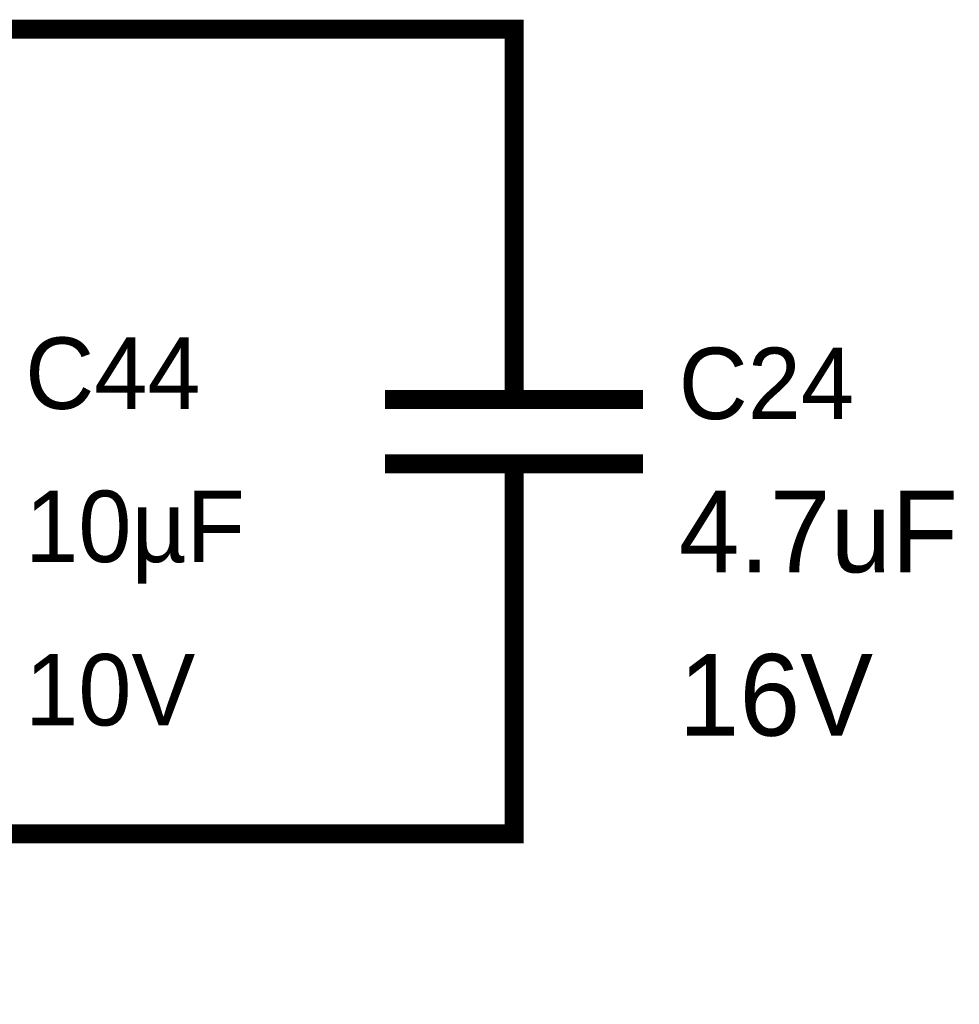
# Model space of a CAD drawing. Header units: inches. Extents: x 0 to 17, y 0 to 11.
# Tile 67 of 114: x 6.993 to 7.577, y 5.644 to 6.256. Entities that reach past the tile are written whole.
import ezdxf

# ---------------------------------------------------------------- set-up
doc = ezdxf.new("R2010")
doc.units = ezdxf.units.IN
doc.header["$MEASUREMENT"] = 0
doc.layers.add('Sheet', color=255, linetype='Continuous')

msp = doc.modelspace()

# ---------------------------------------------------------------- linework, layer by layer
at = {"layer": 'Sheet'}
for points in [[(6.00035, 6.14983, 0.0118, 0.0118, 0), (6.00035, 6.24975, 0.0118, 0.0118, 0), (6.45033, 6.24975, 0.0118, 0.0118, 0), (6.9003, 6.24975, 0.0118, 0.0118, 0), (7.30033, 6.24975, 0.0118, 0.0118, 0), (7.30033, 6.14983, 0.0118, 0.0118, 0)], [(7.30033, 6.09988, 0.0118, 0.0118, 0), (7.30033, 6.14983, 0.0118, 0.0118, 0)], [(7.30033, 6.09988, 0.0118, 0.0118, 0), (7.30033, 6.10979, 0.0118, 0.0118, 0)], [(7.30033, 6.09988, 0.0118, 0.0118, 0), (7.30033, 6.01979, 0.0118, 0.0118, 0)], [(7.22024, 6.01979, 0.0118, 0.0118, 0), (7.38041, 6.01979, 0.0118, 0.0118, 0)], [(7.22024, 5.97974, 0.0118, 0.0118, 0), (7.38041, 5.97974, 0.0118, 0.0118, 0)], [(7.30033, 5.89965, 0.0118, 0.0118, 0), (7.30033, 5.97974, 0.0118, 0.0118, 0)], [(7.30033, 5.89965, 0.0118, 0.0118, 0), (7.30033, 5.8497, 0.0118, 0.0118, 0)], [(7.30033, 5.89965, 0.0118, 0.0118, 0), (7.30033, 5.87983, 0.0118, 0.0118, 0)], [(6.00035, 5.64987, 0.0118, 0.0118, 0), (6.00035, 5.74978, 0.0118, 0.0118, 0), (6.45033, 5.74978, 0.0118, 0.0118, 0), (6.9003, 5.74978, 0.0118, 0.0118, 0), (7.30033, 5.74978, 0.0118, 0.0118, 0), (7.30033, 5.8497, 0.0118, 0.0118, 0)]]:
    msp.add_lwpolyline(points, format="xyseb", dxfattribs=at)

# ---------------------------------------------------------------- texts
for s, height, p in [('C44', 0.044406, (6.99664, 6.01384)), ('C24', 0.044406, (7.40261, 6.0075)), ('10µF', 0.044406, (6.99664, 5.91869)), ('4.7uF', 0.05075, (7.40261, 5.91234)), ('10V', 0.044406, (6.99664, 5.81719)), ('16V', 0.05075, (7.40261, 5.81084))]:
    msp.add_text(s, height=height, dxfattribs=at).set_placement(p)

doc.saveas('drawing.dxf')
